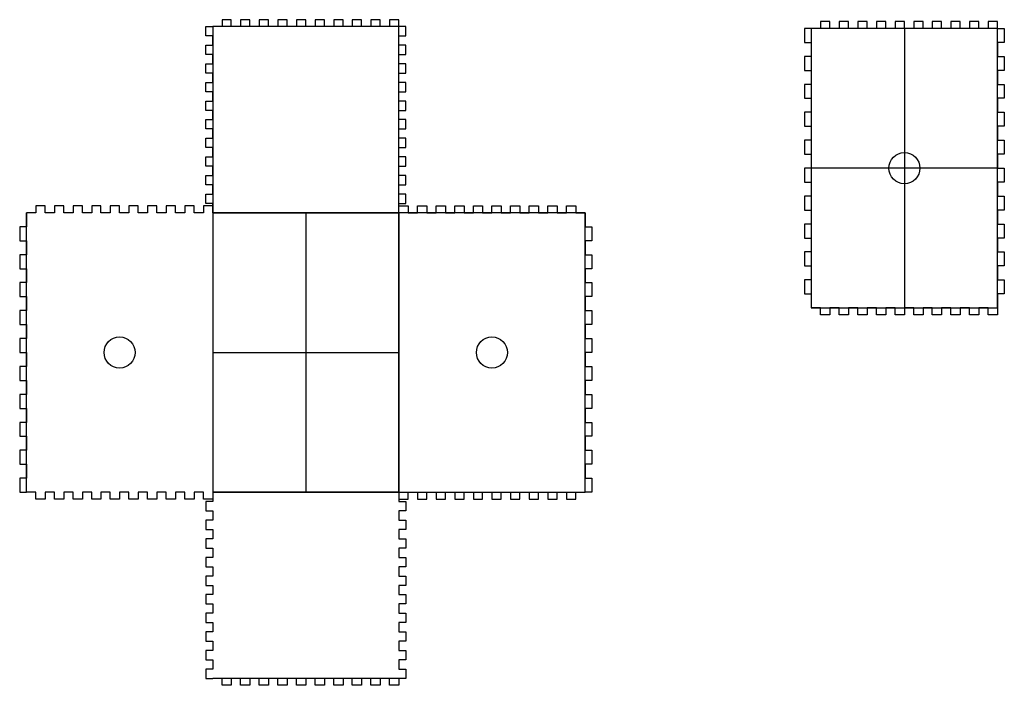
# Model space of a CAD drawing. Header units: millimetres. Extents: x -124 to 510, y -124 to 304.
import ezdxf

# ---------------------------------------------------------------- set-up
doc = ezdxf.new("R2010")
doc.units = ezdxf.units.MM
doc.layers.get('0').update_dxf_attribs({"linetype": 'CONTINUOUS'})

msp = doc.modelspace()

# ---------------------------------------------------------------- linework, layer by layer
for p, q in [((-4.4, 300), (0, 300)), ((-4.4, 294), (-4.4, 300)), ((6, 300), (0, 300)), ((12, 304.4), (6, 304.4)), ((6, 304.4), (6, 300)), ((12, 300), (12, 304.4)), ((18, 300), (12, 300)), ((24, 304.4), (18, 304.4)), ((18, 304.4), (18, 300)), ((24, 300), (24, 304.4)), ((30, 300), (24, 300)), ((36, 304.4), (30, 304.4)), ((30, 304.4), (30, 300)), ((36, 300), (36, 304.4)), ((42, 300), (36, 300)), ((48, 304.4), (42, 304.4)), ((42, 304.4), (42, 300)), ((48, 300), (48, 304.4)), ((54, 300), (48, 300)), ((60, 304.4), (54, 304.4)), ((54, 304.4), (54, 300)), ((60, 300), (60, 304.4)), ((66, 300), (60, 300)), ((72, 304.4), (66, 304.4)), ((66, 304.4), (66, 300)), ((72, 300), (72, 304.4)), ((78, 300), (72, 300)), ((84, 304.4), (78, 304.4)), ((78, 304.4), (78, 300)), ((84, 300), (84, 304.4)), ((90, 300), (84, 300)), ((96, 304.4), (90, 304.4)), ((90, 304.4), (90, 300)), ((96, 300), (96, 304.4)), ((102, 300), (96, 300)), ((108, 304.4), (102, 304.4)), ((102, 304.4), (102, 300)), ((108, 300), (108, 304.4)), ((114, 300), (108, 300)), ((120, 304.4), (114, 304.4)), ((114, 304.4), (114, 300)), ((120, 300), (120, 304.4)), ((124.4, 300), (120, 300)), ((124.4, 294), (124.4, 300)), ((385.84, 298.75), (381.44, 298.75)), ((381.44, 298.75), (381.44, 289.75)), ((391.84, 298.75), (385.84, 298.75)), ((397.84, 303.15), (391.84, 303.15)), ((391.84, 303.15), (391.84, 298.75)), ((397.84, 298.75), (397.84, 303.15)), ((403.84, 298.75), (397.84, 298.75)), ((409.84, 303.15), (403.84, 303.15)), ((403.84, 303.15), (403.84, 298.75)), ((409.84, 298.75), (409.84, 303.15)), ((415.84, 298.75), (409.84, 298.75)), ((421.84, 303.15), (415.84, 303.15)), ((415.84, 303.15), (415.84, 298.75)), ((421.84, 298.75), (421.84, 303.15)), ((427.84, 298.75), (421.84, 298.75)), ((433.84, 303.15), (427.84, 303.15)), ((427.84, 303.15), (427.84, 298.75)), ((433.84, 298.75), (433.84, 303.15)), ((439.84, 298.75), (433.84, 298.75)), ((445.84, 303.15), (439.84, 303.15)), ((439.84, 303.15), (439.84, 298.75)), ((445.84, 298.75), (445.84, 303.15)), ((451.84, 298.75), (445.84, 298.75)), ((445.84, 298.75), (445.84, 116.55)), ((457.84, 303.15), (451.84, 303.15)), ((451.84, 303.15), (451.84, 298.75)), ((457.84, 298.75), (457.84, 303.15)), ((463.84, 298.75), (457.84, 298.75)), ((469.84, 303.15), (463.84, 303.15)), ((463.84, 303.15), (463.84, 298.75)), ((469.84, 298.75), (469.84, 303.15)), ((475.84, 298.75), (469.84, 298.75)), ((481.84, 303.15), (475.84, 303.15)), ((475.84, 303.15), (475.84, 298.75)), ((481.84, 298.75), (481.84, 303.15)), ((487.84, 298.75), (481.84, 298.75)), ((493.84, 303.15), (487.84, 303.15)), ((487.84, 303.15), (487.84, 298.75)), ((493.84, 298.75), (493.84, 303.15)), ((499.84, 298.75), (493.84, 298.75)), ((505.84, 303.15), (499.84, 303.15)), ((499.84, 303.15), (499.84, 298.75)), ((505.84, 298.75), (505.84, 303.15)), ((505.84, 298.75), (510.24, 298.75)), ((510.24, 298.75), (510.24, 289.75)), ((0, 294), (-4.4, 294)), ((0, 288), (0, 294)), ((120, 294), (124.4, 294)), ((120, 288), (120, 294)), ((-4.4, 288), (0, 288)), ((-4.4, 282), (-4.4, 288)), ((124.4, 288), (120, 288)), ((124.4, 282), (124.4, 288)), ((381.44, 289.75), (385.84, 289.75)), ((385.84, 289.75), (385.84, 280.75)), ((505.84, 289.75), (505.84, 280.75)), ((510.24, 289.75), (505.84, 289.75)), ((0, 282), (-4.4, 282)), ((0, 276), (0, 282)), ((120, 282), (124.4, 282)), ((120, 276), (120, 282)), ((385.84, 280.75), (381.44, 280.75)), ((381.44, 280.75), (381.44, 271.75)), ((505.84, 280.75), (510.24, 280.75)), ((510.24, 280.75), (510.24, 271.75)), ((-4.4, 270), (-4.4, 276)), ((-4.4, 276), (0, 276)), ((124.4, 276), (120, 276)), ((124.4, 270), (124.4, 276)), ((0, 270), (-4.4, 270)), ((0, 264), (0, 270)), ((120, 270), (124.4, 270)), ((120, 264), (120, 270)), ((381.44, 271.75), (385.84, 271.75)), ((385.84, 271.75), (385.84, 262.75)), ((510.24, 271.75), (505.84, 271.75)), ((505.84, 271.75), (505.84, 262.75)), ((-4.4, 264), (0, 264)), ((-4.4, 258), (-4.4, 264)), ((124.4, 264), (120, 264)), ((124.4, 258), (124.4, 264)), ((385.84, 262.75), (381.44, 262.75)), ((381.44, 262.75), (381.44, 253.75)), ((505.84, 262.75), (510.24, 262.75)), ((510.24, 262.75), (510.24, 253.75)), ((0, 258), (-4.4, 258)), ((0, 252), (0, 258)), ((120, 258), (124.4, 258)), ((120, 252), (120, 258)), ((-4.4, 252), (0, 252)), ((-4.4, 246), (-4.4, 252)), ((124.4, 252), (120, 252)), ((124.4, 246), (124.4, 252)), ((381.44, 253.75), (385.84, 253.75)), ((385.84, 253.75), (385.84, 244.75)), ((505.84, 253.75), (505.84, 244.75)), ((510.24, 253.75), (505.84, 253.75)), ((0, 246), (-4.4, 246)), ((0, 240), (0, 246)), ((120, 246), (124.4, 246)), ((120, 240), (120, 246)), ((385.84, 244.75), (381.44, 244.75)), ((381.44, 244.75), (381.44, 235.75)), ((505.84, 244.75), (510.24, 244.75)), ((510.24, 244.75), (510.24, 235.75)), ((-4.4, 240), (0, 240)), ((-4.4, 234), (-4.4, 240)), ((124.4, 240), (120, 240)), ((124.4, 234), (124.4, 240)), ((381.44, 235.75), (385.84, 235.75)), ((385.84, 235.75), (385.84, 226.75)), ((505.84, 235.75), (505.84, 226.75)), ((510.24, 235.75), (505.84, 235.75)), ((0, 234), (-4.4, 234)), ((0, 228), (0, 234)), ((120, 234), (124.4, 234)), ((120, 228), (120, 234)), ((-4.4, 228), (0, 228)), ((-4.4, 222), (-4.4, 228)), ((124.4, 228), (120, 228)), ((124.4, 222), (124.4, 228)), ((385.84, 226.75), (381.44, 226.75)), ((381.44, 226.75), (381.44, 217.75)), ((505.84, 226.75), (510.24, 226.75)), ((510.24, 226.75), (510.24, 217.75)), ((0, 222), (-4.4, 222)), ((-4.4, 216), (0, 216)), ((-4.4, 210), (-4.4, 216)), ((0, 216), (0, 222)), ((120, 222), (124.4, 222)), ((120, 216), (120, 222)), ((124.4, 216), (120, 216)), ((124.4, 210), (124.4, 216)), ((381.44, 217.75), (385.84, 217.75)), ((385.84, 217.75), (385.84, 208.75)), ((505.84, 217.75), (505.84, 208.75)), ((510.24, 217.75), (505.84, 217.75)), ((0, 210), (-4.4, 210)), ((0, 204), (0, 210)), ((120, 210), (124.4, 210)), ((120, 204), (120, 210)), ((-4.4, 198), (-4.4, 204)), ((-4.4, 204), (0, 204)), ((124.4, 204), (120, 204)), ((124.4, 198), (124.4, 204)), ((385.84, 208.75), (381.44, 208.75)), ((381.44, 208.75), (381.44, 199.75)), ((505.84, 208.75), (385.84, 208.75)), ((505.84, 208.75), (510.24, 208.75)), ((510.24, 208.75), (510.24, 199.75)), ((0, 198), (-4.4, 198)), ((0, 192), (0, 198)), ((120, 198), (124.4, 198)), ((120, 192), (120, 198)), ((381.44, 199.75), (385.84, 199.75)), ((385.84, 199.75), (385.84, 190.75)), ((510.24, 199.75), (505.84, 199.75)), ((505.84, 199.75), (505.84, 190.75)), ((-4.4, 192), (0, 192)), ((-4.4, 186), (-4.4, 192)), ((124.4, 192), (120, 192)), ((124.4, 186), (124.4, 192)), ((385.84, 190.75), (381.44, 190.75)), ((381.44, 190.75), (381.44, 181.75)), ((505.84, 190.75), (510.24, 190.75)), ((510.24, 190.75), (510.24, 181.75)), ((-114, 184.4), (-114, 180)), ((-108, 184.4), (-114, 184.4)), ((-108, 180), (-108, 184.4)), ((-102, 184.4), (-102, 180)), ((-96, 184.4), (-102, 184.4)), ((-96, 180), (-96, 184.4)), ((-90, 184.4), (-90, 180)), ((-84, 184.4), (-90, 184.4)), ((-84, 180), (-84, 184.4)), ((-78, 184.4), (-78, 180)), ((-72, 184.4), (-78, 184.4)), ((-72, 180), (-72, 184.4)), ((-66, 184.4), (-66, 180)), ((-60, 184.4), (-66, 184.4)), ((-60, 180), (-60, 184.4)), ((-54, 184.4), (-54, 180)), ((-48, 184.4), (-54, 184.4)), ((-48, 180), (-48, 184.4)), ((-42, 184.4), (-42, 180)), ((-36, 184.4), (-42, 184.4)), ((-36, 180), (-36, 184.4)), ((-30, 184.4), (-30, 180)), ((-24, 184.4), (-30, 184.4)), ((-24, 180), (-24, 184.4)), ((-18, 184.4), (-18, 180)), ((-12, 184.4), (-18, 184.4)), ((-12, 180), (-12, 184.4)), ((-6, 184.4), (-6, 180)), ((0, 184.4), (-6, 184.4)), ((0, 186), (-4.4, 186)), ((0, 180), (0, 186)), ((0, 180), (0, 184.4)), ((120, 180), (120, 186)), ((120, 186), (124.4, 186)), ((120, 180), (120, 184.4)), ((120, 184.4), (126, 184.4)), ((126, 184.4), (126, 180)), ((132, 180), (132, 184.4)), ((132, 184.4), (138, 184.4)), ((138, 184.4), (138, 180)), ((144, 180), (144, 184.4)), ((144, 184.4), (150, 184.4)), ((150, 184.4), (150, 180)), ((156, 180), (156, 184.4)), ((156, 184.4), (162, 184.4)), ((162, 184.4), (162, 180)), ((168, 180), (168, 184.4)), ((168, 184.4), (174, 184.4)), ((174, 184.4), (174, 180)), ((180, 180), (180, 184.4)), ((180, 184.4), (186, 184.4)), ((186, 184.4), (186, 180)), ((192, 180), (192, 184.4)), ((192, 184.4), (198, 184.4)), ((198, 184.4), (198, 180)), ((204, 180), (204, 184.4)), ((204, 184.4), (210, 184.4)), ((210, 184.4), (210, 180)), ((216, 180), (216, 184.4)), ((216, 184.4), (222, 184.4)), ((222, 184.4), (222, 180)), ((228, 180), (228, 184.4)), ((228, 184.4), (234, 184.4)), ((234, 184.4), (234, 180)), ((-114, 180), (-120, 180)), ((-120, 0), (-120, 180)), ((-120, 180), (-120, 171)), ((-102, 180), (-108, 180)), ((-90, 180), (-96, 180)), ((-78, 180), (-84, 180)), ((-66, 180), (-72, 180)), ((-54, 180), (-60, 180)), ((-42, 180), (-48, 180)), ((-30, 180), (-36, 180)), ((-18, 180), (-24, 180)), ((-6, 180), (-12, 180)), ((120, 180), (0, 180)), ((60, 180), (60, 0)), ((126, 180), (132, 180)), ((138, 180), (144, 180)), ((150, 180), (156, 180)), ((162, 180), (168, 180)), ((174, 180), (180, 180)), ((186, 180), (192, 180)), ((198, 180), (204, 180)), ((210, 180), (216, 180)), ((222, 180), (228, 180)), ((234, 180), (240, 180)), ((240, 180), (240, 171)), ((381.44, 181.75), (385.84, 181.75)), ((385.84, 181.75), (385.84, 172.75)), ((505.84, 181.75), (505.84, 172.75)), ((510.24, 181.75), (505.84, 181.75)), ((385.84, 172.75), (381.44, 172.75)), ((381.44, 172.75), (381.44, 163.75)), ((505.84, 172.75), (510.24, 172.75)), ((510.24, 172.75), (510.24, 163.75)), ((-120, 171), (-124.4, 171)), ((-124.4, 171), (-124.4, 162)), ((240, 171), (244.4, 171)), ((244.4, 171), (244.4, 162)), ((-124.4, 162), (-120, 162)), ((-120, 162), (-120, 153)), ((244.4, 162), (240, 162)), ((240, 162), (240, 153)), ((381.44, 163.75), (385.84, 163.75)), ((385.84, 163.75), (385.84, 154.75)), ((510.24, 163.75), (505.84, 163.75)), ((505.84, 163.75), (505.84, 154.75)), ((-120, 153), (-124.4, 153)), ((-124.4, 153), (-124.4, 144)), ((240, 153), (244.4, 153)), ((244.4, 153), (244.4, 144)), ((385.84, 154.75), (381.44, 154.75)), ((381.44, 154.75), (381.44, 145.75)), ((505.84, 154.75), (510.24, 154.75)), ((510.24, 154.75), (510.24, 145.75)), ((-124.4, 144), (-120, 144)), ((-120, 144), (-120, 135)), ((244.4, 144), (240, 144)), ((240, 144), (240, 135)), ((381.44, 145.75), (385.84, 145.75)), ((385.84, 145.75), (385.84, 136.75)), ((505.84, 145.75), (505.84, 136.75)), ((510.24, 145.75), (505.84, 145.75)), ((-120, 135), (-124.4, 135)), ((-124.4, 135), (-124.4, 126)), ((240, 135), (244.4, 135)), ((244.4, 135), (244.4, 126)), ((385.84, 136.75), (381.44, 136.75)), ((381.44, 136.75), (381.44, 127.75)), ((505.84, 136.75), (510.24, 136.75)), ((510.24, 136.75), (510.24, 127.75)), ((381.44, 127.75), (385.84, 127.75)), ((385.84, 127.75), (385.84, 118.75)), ((505.84, 127.75), (505.84, 118.75)), ((510.24, 127.75), (505.84, 127.75)), ((-124.4, 126), (-120, 126)), ((-120, 126), (-120, 117)), ((244.4, 126), (240, 126)), ((240, 126), (240, 117)), ((-120, 117), (-124.4, 117)), ((-124.4, 117), (-124.4, 108)), ((240, 117), (244.4, 117)), ((244.4, 117), (244.4, 108)), ((391.84, 118.75), (385.84, 118.75)), ((391.84, 114.35), (391.84, 118.75)), ((397.84, 114.35), (391.84, 114.35)), ((403.84, 118.75), (397.84, 118.75)), ((397.84, 118.75), (397.84, 114.35)), ((403.84, 114.35), (403.84, 118.75)), ((409.84, 114.35), (403.84, 114.35)), ((409.84, 118.75), (409.84, 114.35)), ((415.84, 118.75), (409.84, 118.75)), ((415.84, 114.35), (415.84, 118.75)), ((421.84, 114.35), (415.84, 114.35)), ((427.84, 118.75), (421.84, 118.75)), ((421.84, 118.75), (421.84, 114.35)), ((427.84, 114.35), (427.84, 118.75)), ((433.84, 114.35), (427.84, 114.35)), ((433.84, 118.75), (433.84, 114.35)), ((439.84, 118.75), (433.84, 118.75)), ((439.84, 114.35), (439.84, 118.75)), ((445.84, 114.35), (439.84, 114.35)), ((451.84, 118.75), (445.84, 118.75)), ((445.84, 118.75), (445.84, 114.35)), ((451.84, 114.35), (451.84, 118.75)), ((457.84, 114.35), (451.84, 114.35)), ((457.84, 118.75), (457.84, 114.35)), ((463.84, 118.75), (457.84, 118.75)), ((463.84, 114.35), (463.84, 118.75)), ((469.84, 114.35), (463.84, 114.35)), ((475.84, 118.75), (469.84, 118.75)), ((469.84, 118.75), (469.84, 114.35)), ((475.84, 114.35), (475.84, 118.75)), ((481.84, 114.35), (475.84, 114.35)), ((481.84, 118.75), (481.84, 114.35)), ((487.84, 118.75), (481.84, 118.75)), ((487.84, 114.35), (487.84, 118.75)), ((493.84, 114.35), (487.84, 114.35)), ((499.84, 118.75), (493.84, 118.75)), ((493.84, 118.75), (493.84, 114.35)), ((499.84, 114.35), (499.84, 118.75)), ((505.84, 114.35), (499.84, 114.35)), ((505.84, 118.75), (505.84, 114.35)), ((-124.4, 108), (-120, 108)), ((-120, 108), (-120, 99)), ((244.4, 108), (240, 108)), ((240, 108), (240, 99)), ((-120, 99), (-124.4, 99)), ((-124.4, 99), (-124.4, 90)), ((240, 99), (244.4, 99)), ((244.4, 99), (244.4, 90)), ((-124.4, 90), (-120, 90)), ((-120, 90), (-120, 81)), ((0, 90), (120, 90)), ((244.4, 90), (240, 90)), ((240, 90), (240, 81)), ((-120, 81), (-124.4, 81)), ((-124.4, 81), (-124.4, 72)), ((240, 81), (244.4, 81)), ((244.4, 81), (244.4, 72)), ((-124.4, 72), (-120, 72)), ((-120, 72), (-120, 63)), ((244.4, 72), (240, 72)), ((240, 72), (240, 63)), ((-120, 63), (-124.4, 63)), ((-124.4, 63), (-124.4, 54)), ((240, 63), (244.4, 63)), ((244.4, 63), (244.4, 54)), ((-124.4, 54), (-120, 54)), ((-120, 54), (-120, 45)), ((244.4, 54), (240, 54)), ((240, 54), (240, 45)), ((-120, 45), (-124.4, 45)), ((-124.4, 45), (-124.4, 36)), ((240, 45), (244.4, 45)), ((244.4, 45), (244.4, 36)), ((-124.4, 36), (-120, 36)), ((-120, 36), (-120, 27)), ((244.4, 36), (240, 36)), ((240, 36), (240, 27)), ((-120, 27), (-124.4, 27)), ((-124.4, 27), (-124.4, 18)), ((240, 27), (244.4, 27)), ((244.4, 27), (244.4, 18)), ((-124.4, 18), (-120, 18)), ((-120, 18), (-120, 9)), ((244.4, 18), (240, 18)), ((240, 18), (240, 9)), ((-120, 9), (-124.4, 9)), ((-124.4, 9), (-124.4, 0)), ((240, 9), (244.4, 9)), ((244.4, 9), (244.4, 0)), ((-124.4, 0), (-120, 0)), ((-114, 0), (-120, 0)), ((-114, -4.4), (-114, 0)), ((-102, 0), (-108, 0)), ((-108, 0), (-108, -4.4)), ((-102, -4.4), (-102, 0)), ((-90, 0), (-96, 0)), ((-96, 0), (-96, -4.4)), ((-90, -4.4), (-90, 0)), ((-84, 0), (-84, -4.4)), ((-78, 0), (-84, 0)), ((-78, -4.4), (-78, 0)), ((-72, 0), (-72, -4.4)), ((-66, 0), (-72, 0)), ((-66, -4.4), (-66, 0)), ((-54, 0), (-60, 0)), ((-60, 0), (-60, -4.4)), ((-54, -4.4), (-54, 0)), ((-48, 0), (-48, -4.4)), ((-42, 0), (-48, 0)), ((-42, -4.4), (-42, 0)), ((-36, 0), (-36, -4.4)), ((-30, 0), (-36, 0)), ((-30, -4.4), (-30, 0)), ((-18, 0), (-24, 0)), ((-24, 0), (-24, -4.4)), ((-18, -4.4), (-18, 0)), ((-6, 0), (-12, 0)), ((-12, 0), (-12, -4.4)), ((-6, -4.4), (-6, 0)), ((0, 0), (0, -6)), ((120, 0), (0, 0)), ((0, 0), (120, 0)), ((0, 0), (0, -4.4)), ((120, 0), (120, -6)), ((120, 0), (120, -4.4)), ((126, 0), (132, 0)), ((126, -4.4), (126, 0)), ((132, 0), (132, -4.4)), ((138, -4.4), (138, 0)), ((138, 0), (144, 0)), ((144, 0), (144, -4.4)), ((150, -4.4), (150, 0)), ((150, 0), (156, 0)), ((156, 0), (156, -4.4)), ((162, -4.4), (162, 0)), ((162, 0), (168, 0)), ((168, 0), (168, -4.4)), ((174, -4.4), (174, 0)), ((174, 0), (180, 0)), ((180, 0), (180, -4.4)), ((186, -4.4), (186, 0)), ((186, 0), (192, 0)), ((192, 0), (192, -4.4)), ((198, -4.4), (198, 0)), ((198, 0), (204, 0)), ((204, 0), (204, -4.4)), ((210, 0), (216, 0)), ((210, -4.4), (210, 0)), ((216, 0), (216, -4.4)), ((222, 0), (228, 0)), ((222, -4.4), (222, 0)), ((228, 0), (228, -4.4)), ((234, -4.4), (234, 0)), ((234, 0), (240, 0)), ((244.4, 0), (240, 0)), ((-108, -4.4), (-114, -4.4)), ((-96, -4.4), (-102, -4.4)), ((-84, -4.4), (-90, -4.4)), ((-72, -4.4), (-78, -4.4)), ((-60, -4.4), (-66, -4.4)), ((-48, -4.4), (-54, -4.4)), ((-36, -4.4), (-42, -4.4)), ((-24, -4.4), (-30, -4.4)), ((-12, -4.4), (-18, -4.4)), ((0, -4.4), (-6, -4.4)), ((-4.4, -6), (-4.4, -12)), ((0, -6), (-4.4, -6)), ((120, -4.4), (126, -4.4)), ((120, -6), (124.4, -6)), ((124.4, -6), (124.4, -12)), ((132, -4.4), (138, -4.4)), ((144, -4.4), (150, -4.4)), ((156, -4.4), (162, -4.4)), ((168, -4.4), (174, -4.4)), ((180, -4.4), (186, -4.4)), ((192, -4.4), (198, -4.4)), ((204, -4.4), (210, -4.4)), ((216, -4.4), (222, -4.4)), ((228, -4.4), (234, -4.4)), ((-4.4, -12), (0, -12)), ((0, -12), (0, -18)), ((120, -12), (120, -18)), ((124.4, -12), (120, -12)), ((-4.4, -18), (-4.4, -24)), ((0, -18), (-4.4, -18)), ((120, -18), (124.4, -18)), ((124.4, -18), (124.4, -24)), ((-4.4, -24), (0, -24)), ((0, -24), (0, -30)), ((120, -24), (120, -30)), ((124.4, -24), (120, -24)), ((0, -30), (-4.4, -30)), ((-4.4, -30), (-4.4, -36)), ((120, -30), (124.4, -30)), ((124.4, -30), (124.4, -36)), ((-4.4, -36), (0, -36)), ((0, -36), (0, -42)), ((120, -36), (120, -42)), ((124.4, -36), (120, -36)), ((-4.4, -42), (-4.4, -48)), ((0, -42), (-4.4, -42)), ((120, -42), (124.4, -42)), ((124.4, -42), (124.4, -48)), ((-4.4, -48), (0, -48)), ((0, -48), (0, -54)), ((120, -48), (120, -54)), ((124.4, -48), (120, -48)), ((0, -54), (-4.4, -54)), ((-4.4, -54), (-4.4, -60)), ((120, -54), (124.4, -54)), ((124.4, -54), (124.4, -60)), ((-4.4, -60), (0, -60)), ((0, -60), (0, -66)), ((120, -60), (120, -66)), ((124.4, -60), (120, -60)), ((-4.4, -66), (-4.4, -72)), ((0, -66), (-4.4, -66)), ((120, -66), (124.4, -66)), ((124.4, -66), (124.4, -72)), ((-4.4, -72), (0, -72)), ((0, -72), (0, -78)), ((120, -72), (120, -78)), ((124.4, -72), (120, -72)), ((-4.4, -78), (-4.4, -84)), ((0, -78), (-4.4, -78)), ((120, -78), (124.4, -78)), ((124.4, -78), (124.4, -84)), ((-4.4, -84), (0, -84)), ((0, -84), (0, -90)), ((120, -84), (120, -90)), ((124.4, -84), (120, -84)), ((0, -90), (-4.4, -90)), ((-4.4, -90), (-4.4, -96)), ((120, -90), (124.4, -90)), ((124.4, -90), (124.4, -96)), ((-4.4, -96), (0, -96)), ((0, -96), (0, -102)), ((120, -96), (120, -102)), ((124.4, -96), (120, -96)), ((0, -102), (-4.4, -102)), ((-4.4, -102), (-4.4, -108)), ((120, -102), (124.4, -102)), ((124.4, -102), (124.4, -108)), ((-4.4, -108), (0, -108)), ((-4.4, -114), (-4.4, -120)), ((0, -114), (-4.4, -114)), ((0, -108), (0, -114)), ((120, -108), (120, -114)), ((124.4, -108), (120, -108)), ((120, -114), (124.4, -114)), ((124.4, -114), (124.4, -120)), ((-4.4, -120), (0, -120)), ((120, -120), (0, -120)), ((6, -120), (0, -120)), ((6, -124.4), (6, -120)), ((18, -120), (12, -120)), ((12, -120), (12, -124.4)), ((18, -124.4), (18, -120)), ((30, -120), (24, -120)), ((24, -120), (24, -124.4)), ((30, -124.4), (30, -120)), ((42, -120), (36, -120)), ((36, -120), (36, -124.4)), ((42, -124.4), (42, -120)), ((54, -120), (48, -120)), ((48, -120), (48, -124.4)), ((54, -124.4), (54, -120)), ((66, -120), (60, -120)), ((60, -120), (60, -124.4)), ((66, -124.4), (66, -120)), ((78, -120), (72, -120)), ((72, -120), (72, -124.4)), ((78, -124.4), (78, -120)), ((90, -120), (84, -120)), ((84, -120), (84, -124.4)), ((90, -124.4), (90, -120)), ((102, -120), (96, -120)), ((96, -120), (96, -124.4)), ((102, -124.4), (102, -120)), ((114, -120), (108, -120)), ((108, -120), (108, -124.4)), ((114, -124.4), (114, -120)), ((124.4, -120), (120, -120)), ((120, -120), (120, -124.4)), ((12, -124.4), (6, -124.4)), ((24, -124.4), (18, -124.4)), ((36, -124.4), (30, -124.4)), ((48, -124.4), (42, -124.4)), ((60, -124.4), (54, -124.4)), ((72, -124.4), (66, -124.4)), ((84, -124.4), (78, -124.4)), ((96, -124.4), (90, -124.4)), ((108, -124.4), (102, -124.4)), ((120, -124.4), (114, -124.4))]:
    msp.add_line(p, q)
for points in [[(0, 180), (120, 180), (120, 300), (0, 300)], [(385.84, 118.75), (505.84, 118.75), (505.84, 298.75), (385.84, 298.75)], [(0, 0), (120, 0), (240, 0), (240, 180), (120, 180), (120, 0), (120, 180), (0, 180)]]:
    msp.add_lwpolyline(points, close=True)
for centre in [(445.84, 208.75), (-60, 90), (180, 90)]:
    msp.add_circle(centre, 10)

doc.saveas('drawing.dxf')
